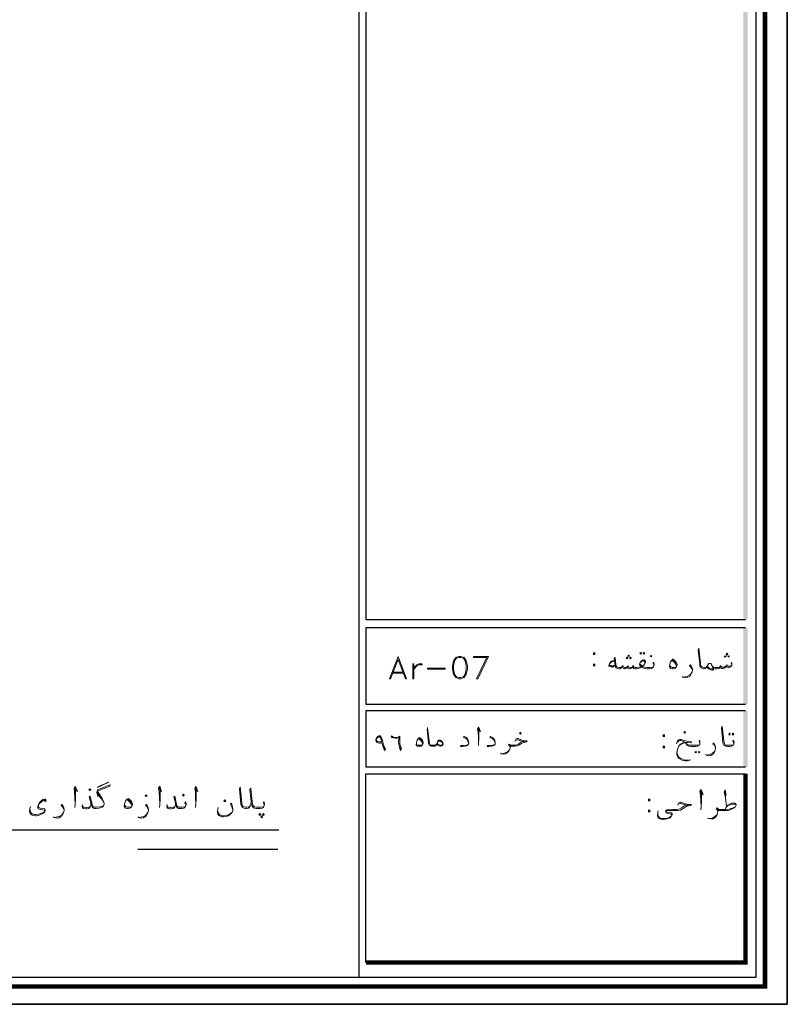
# Model space of a CAD drawing. Header units: metres. Extents: x 5.7 to 89.8, y 4 to 63.5.
# Tile 14 of 32: x 66.6 to 89.8, y 4 to 33.7. Entities that reach past the tile are written whole.
import ezdxf

# ---------------------------------------------------------------- set-up
doc = ezdxf.new("R2010")
doc.units = ezdxf.units.M
doc.header["$MEASUREMENT"] = 0
for name, color, linetype in [('PDF4_KADR', 7, 'Continuous'), ('PDF4_Text', 7, 'Continuous'), ('PDF4_textt', 7, 'Continuous')]:
    doc.layers.add(name, color=color, linetype=linetype)
doc.styles.add('PDF B Mitra', font='BMITRA.TTF')

msp = doc.modelspace()

# ---------------------------------------------------------------- linework, layer by layer
at = {"layer": 'PDF4_KADR', "lineweight": 25}
for points in [[(5.695, 4.013), (89.785, 4.013), (89.785, 63.476), (5.695, 63.476)], [(5.695, 63.476), (89.785, 63.476), (89.785, 4.013), (5.695, 4.013)], [(6.514, 4.832), (88.841, 4.832), (88.841, 62.657), (6.514, 62.657)]]:
    msp.add_lwpolyline(points, close=True, dxfattribs=at)
at = {"layer": 'PDF4_KADR', "lineweight": 0, "const_width": 0.135}
msp.add_lwpolyline([(6.235, 62.937), (6.235, 4.552), (89.111, 4.552), (89.111, 62.937)], close=True, dxfattribs=at)
at = {"layer": 'PDF4_KADR', "lineweight": 25}
for points in [[(76.851, 4.832), (76.851, 62.657)], [(88.524, 42.759), (77.053, 42.759), (77.053, 15.956), (77.053, 15.628), (88.524, 15.628)], [(88.524, 15.378), (77.053, 15.378), (77.053, 13.076), (88.524, 13.076)], [(88.524, 12.874), (82.783, 12.874), (77.053, 12.874), (77.053, 11.179), (82.783, 11.179), (88.524, 11.179)], [(77.053, 5.275), (77.053, 10.976), (78.748, 10.976), (82.783, 10.976), (88.524, 10.976)]]:
    msp.add_lwpolyline(points, dxfattribs=at)
at = {"layer": 'PDF4_KADR', "lineweight": 0, "const_width": 0.135}
msp.add_lwpolyline([(77.053, 5.275), (88.524, 5.275), (88.524, 9.31), (88.524, 10.976)], dxfattribs=at)
at = {"layer": 'PDF4_KADR', "transparency": 33554559}
for points in [[(88.456, 15.628), (88.591, 15.628), (88.456, 42.759)], [(88.591, 15.628), (88.456, 42.759), (88.591, 42.759)], [(88.456, 13.076), (88.591, 13.076), (88.456, 15.378)], [(88.591, 13.076), (88.456, 15.378), (88.591, 15.378)], [(88.456, 11.179), (88.591, 11.179), (88.456, 12.874)], [(88.591, 11.179), (88.456, 12.874), (88.591, 12.874)]]:
    msp.add_solid(points, dxfattribs=at)
at = {"layer": 'PDF4_textt', "lineweight": 20}
for points in [[(85.355, 14.636), (85.374, 14.617), (85.355, 14.588), (85.326, 14.617)], [(85.451, 14.636), (85.48, 14.617), (85.451, 14.588), (85.432, 14.617)], [(87.955, 14.559), (87.984, 14.588), (87.955, 14.617), (87.936, 14.588)], [(78.026, 14.511), (77.766, 13.846), (77.794, 13.846), (78.026, 14.424), (78.247, 13.846), (78.276, 13.846)], [(78.497, 13.846), (78.497, 14.289), (78.469, 14.289), (78.469, 13.846)], [(78.748, 14.289), (78.748, 14.261), (78.652, 14.261), (78.594, 14.232), (78.526, 14.164), (78.497, 14.106), (78.526, 14.203), (78.594, 14.261), (78.652, 14.289)], [(79.855, 14.511), (79.769, 14.482), (79.701, 14.386), (79.672, 14.232), (79.672, 14.135), (79.701, 13.981), (79.769, 13.885), (79.855, 13.846), (79.923, 13.846), (80.019, 13.885), (80.077, 13.981), (80.116, 14.135), (80.116, 14.232), (80.077, 14.386), (80.019, 14.482), (79.923, 14.511)], [(84.941, 14.444), (84.97, 14.463), (84.941, 14.492), (84.912, 14.463)], [(84.989, 14.511), (85.018, 14.54), (84.989, 14.559), (84.97, 14.54)], [(85.047, 14.444), (85.066, 14.463), (85.047, 14.492), (85.018, 14.463)], [(85.673, 14.501), (85.692, 14.53), (85.673, 14.55), (85.644, 14.53)], [(86.328, 14.434), (86.337, 14.434), (86.385, 14.386), (86.424, 14.347), (86.443, 14.309), (86.453, 14.28), (86.453, 14.251), (86.434, 14.212), (86.414, 14.184), (86.385, 14.155), (86.337, 14.145), (86.308, 14.145), (86.26, 14.155), (86.241, 14.164), (86.231, 14.184), (86.222, 14.212), (86.222, 14.222), (86.231, 14.28), (86.26, 14.357), (86.299, 14.405)], [(87.907, 14.492), (87.936, 14.521), (87.907, 14.54), (87.878, 14.521)], [(88.013, 14.492), (88.032, 14.521), (88.013, 14.54), (87.984, 14.521)], [(79.451, 14.135), (78.912, 14.135), (78.912, 14.164), (79.451, 14.164)], [(81.724, 12.171), (81.743, 12.2), (81.724, 12.219), (81.695, 12.2)], [(86.684, 12.2), (86.713, 12.228), (86.684, 12.248), (86.655, 12.228)], [(88.042, 12.2), (88.061, 12.171), (88.042, 12.142), (88.013, 12.171)], [(88.138, 12.2), (88.167, 12.171), (88.138, 12.142), (88.119, 12.171)], [(77.611, 11.679), (77.573, 11.785), (77.534, 11.911), (77.477, 11.901), (77.448, 11.901), (77.39, 11.92), (77.361, 11.949), (77.351, 11.988), (77.351, 12.007), (77.371, 12.055), (77.4, 12.094), (77.438, 12.122), (77.467, 12.122), (77.477, 12.122), (77.515, 12.084), (77.544, 12.017), (77.573, 11.891), (77.573, 11.853), (77.602, 11.795), (77.64, 11.728)], [(77.525, 11.939), (77.477, 11.939), (77.438, 11.939), (77.39, 11.949), (77.371, 11.978), (77.361, 11.988), (77.371, 12.026), (77.39, 12.055), (77.419, 12.084), (77.448, 12.094), (77.457, 12.094), (77.477, 12.074), (77.515, 12.017)], [(78.093, 11.67), (78.064, 11.776), (78.045, 11.862), (78.035, 11.949), (78.045, 12.036), (78.054, 12.074), (78.026, 12.065), (77.987, 12.045), (77.939, 12.045), (77.881, 12.055), (77.843, 12.065), (77.833, 12.074), (77.814, 12.084), (77.823, 12.122), (77.852, 12.103), (77.891, 12.084), (77.939, 12.074), (77.997, 12.074), (78.045, 12.094), (78.074, 12.113), (78.074, 12.026), (78.074, 11.959), (78.074, 11.872), (78.093, 11.805), (78.122, 11.728)], [(78.671, 12.065), (78.719, 12.026), (78.758, 11.988), (78.767, 11.949), (78.777, 11.92), (78.777, 11.891), (78.758, 11.853), (78.748, 11.834), (78.719, 11.805), (78.671, 11.805), (78.652, 11.805), (78.603, 11.805), (78.584, 11.814), (78.575, 11.834), (78.565, 11.853), (78.565, 11.862), (78.575, 11.92), (78.603, 11.988), (78.632, 12.036)], [(79.191, 11.872), (79.21, 11.92), (79.229, 11.959), (79.258, 11.988), (79.268, 11.988), (79.287, 11.988), (79.307, 11.988), (79.355, 11.939), (79.374, 11.911), (79.384, 11.882), (79.384, 11.872), (79.374, 11.843), (79.355, 11.824), (79.345, 11.814), (79.307, 11.805), (79.287, 11.805), (79.268, 11.814), (79.22, 11.843)], [(87.021, 11.651), (87.04, 11.622), (87.021, 11.602), (86.992, 11.622)], [(87.117, 11.651), (87.146, 11.622), (87.117, 11.602), (87.098, 11.622)], [(68.953, 10.581), (69.271, 10.716), (69.261, 10.707), (68.943, 10.562)], [(68.712, 10.466), (68.741, 10.495), (68.712, 10.524), (68.683, 10.495)], [(69.868, 10.225), (69.926, 10.187), (69.964, 10.138), (69.984, 10.1), (69.993, 10.061), (69.993, 10.042), (69.974, 9.994), (69.955, 9.965), (69.916, 9.936), (69.868, 9.927), (69.849, 9.927), (69.791, 9.936), (69.772, 9.946), (69.752, 9.965), (69.743, 9.994), (69.743, 10.004), (69.752, 10.061), (69.791, 10.148), (69.829, 10.206)], [(70.407, 10.283), (70.436, 10.312), (70.407, 10.341), (70.378, 10.312)], [(71.534, 10.302), (71.563, 10.331), (71.534, 10.36), (71.505, 10.331)], [(72.786, 10.187), (72.815, 10.158), (72.786, 10.129), (72.757, 10.158)], [(73.846, 9.772), (73.875, 9.744), (73.846, 9.715), (73.817, 9.744)], [(73.903, 9.705), (73.923, 9.676), (73.903, 9.647), (73.875, 9.676)], [(73.952, 9.772), (73.98, 9.744), (73.952, 9.715), (73.923, 9.744)]]:
    msp.add_lwpolyline(points, close=True, dxfattribs=at)
for points in [[(88.109, 14.28), (88.09, 14.318), (88.109, 14.338), (88.109, 14.299), (88.109, 14.28), (88.109, 14.241), (88.09, 14.222), (88.071, 14.203), (88.032, 14.184), (88.003, 14.184), (87.965, 14.193), (87.946, 14.212), (87.936, 14.232), (87.907, 14.184), (87.878, 14.164), (87.84, 14.155), (87.811, 14.155), (87.782, 14.164), (87.763, 14.184), (87.753, 14.212), (87.734, 14.174), (87.715, 14.155), (87.666, 14.145), (87.618, 14.145), (87.599, 14.145), (87.56, 14.155), (87.541, 14.174), (87.522, 14.222), (87.483, 14.289), (87.474, 14.309), (87.455, 14.309), (87.435, 14.309), (87.416, 14.309), (87.406, 14.289), (87.377, 14.241), (87.349, 14.203), (87.329, 14.184), (87.329, 14.174), (87.3, 14.155), (87.272, 14.145), (87.262, 14.145), (87.223, 14.155), (87.185, 14.174), (87.166, 14.203), (87.146, 14.232), (87.137, 14.28), (87.089, 14.704), (87.108, 14.771), (87.166, 14.318), (87.166, 14.261), (87.175, 14.232), (87.194, 14.212), (87.233, 14.193), (87.262, 14.184), (87.272, 14.184), (87.281, 14.184), (87.329, 14.193), (87.339, 14.203), (87.349, 14.212), (87.377, 14.241)], [(79.798, 14.482), (79.73, 14.386), (79.701, 14.232), (79.701, 14.135), (79.73, 13.981), (79.798, 13.885)], [(80.019, 14.453), (79.923, 14.482), (79.855, 14.482), (79.769, 14.453)], [(79.99, 13.885), (80.048, 13.981), (80.077, 14.135), (80.077, 14.232), (80.048, 14.386), (79.99, 14.482)], [(80.713, 14.482), (80.299, 14.482), (80.299, 14.511), (80.751, 14.511), (80.433, 13.846), (80.395, 13.846), (80.713, 14.511)], [(84.565, 14.386), (84.498, 14.386), (84.469, 14.376), (84.45, 14.357), (84.411, 14.299), (84.382, 14.232), (84.421, 14.212), (84.507, 14.193), (84.517, 14.193), (84.584, 14.251)], [(84.565, 14.376), (84.488, 14.357), (84.45, 14.338), (84.411, 14.28), (84.411, 14.27), (84.421, 14.251), (84.44, 14.241), (84.546, 14.232), (84.584, 14.261)], [(85.75, 14.232), (85.75, 14.251), (85.74, 14.289), (85.721, 14.309), (85.74, 14.347), (85.75, 14.318), (85.759, 14.28), (85.759, 14.261), (85.75, 14.232), (85.74, 14.203), (85.711, 14.174), (85.682, 14.155), (85.625, 14.145), (85.557, 14.145), (85.538, 14.145), (85.48, 14.155), (85.432, 14.174), (85.403, 14.193), (85.393, 14.212), (85.374, 14.193), (85.336, 14.174), (85.287, 14.155), (85.23, 14.145), (85.22, 14.145), (85.191, 14.145), (85.143, 14.155), (85.124, 14.174), (85.104, 14.203), (85.085, 14.174), (85.056, 14.155), (85.037, 14.145), (85.018, 14.145), (84.979, 14.155), (84.97, 14.174), (84.96, 14.212), (84.931, 14.174), (84.902, 14.155), (84.873, 14.145), (84.854, 14.145), (84.825, 14.155), (84.816, 14.174), (84.796, 14.212), (84.767, 14.174), (84.748, 14.155), (84.719, 14.145), (84.7, 14.145), (84.69, 14.145), (84.652, 14.155), (84.613, 14.174), (84.594, 14.203), (84.584, 14.251), (84.556, 14.463), (84.584, 14.482), (84.604, 14.261), (84.613, 14.232), (84.633, 14.203), (84.652, 14.193), (84.69, 14.184), (84.7, 14.184), (84.729, 14.184), (84.758, 14.193), (84.796, 14.212), (84.816, 14.232), (84.825, 14.203), (84.864, 14.184), (84.893, 14.184), (84.931, 14.193), (84.96, 14.212), (84.979, 14.232), (84.999, 14.193), (85.027, 14.184), (85.056, 14.184), (85.104, 14.203), (85.124, 14.232), (85.133, 14.212), (85.153, 14.193), (85.191, 14.184), (85.22, 14.184), (85.23, 14.184), (85.307, 14.193), (85.374, 14.212), (85.336, 14.241), (85.316, 14.27), (85.316, 14.289), (85.336, 14.338), (85.374, 14.386), (85.413, 14.405), (85.451, 14.415), (85.461, 14.415), (85.48, 14.395), (85.499, 14.367), (85.499, 14.347), (85.48, 14.309), (85.451, 14.251), (85.403, 14.222), (85.442, 14.203), (85.47, 14.193), (85.538, 14.184), (85.557, 14.184), (85.634, 14.184), (85.711, 14.193), (85.74, 14.203)], [(85.326, 14.309), (85.336, 14.28), (85.365, 14.251), (85.403, 14.222)], [(85.48, 14.309), (85.48, 14.338), (85.461, 14.376), (85.451, 14.386), (85.432, 14.386), (85.374, 14.367), (85.336, 14.338)], [(86.414, 14.193), (86.357, 14.184), (86.308, 14.184), (86.28, 14.193), (86.241, 14.222), (86.231, 14.28)], [(86.289, 14.386), (86.328, 14.376), (86.376, 14.338), (86.405, 14.299), (86.434, 14.241), (86.434, 14.222)], [(86.318, 14.415), (86.366, 14.386), (86.405, 14.328), (86.424, 14.309)], [(87.483, 14.289), (87.503, 14.241), (87.532, 14.164), (87.532, 14.145), (87.522, 14.145), (87.503, 14.145), (87.464, 14.145), (87.426, 14.164), (87.397, 14.193), (87.368, 14.232)], [(77.833, 14.01), (78.209, 14.01)], [(77.862, 14.039), (78.18, 14.039)], [(84.507, 14.212), (84.411, 14.232)], [(84.825, 14.241), (84.816, 14.232)], [(84.979, 14.241), (84.979, 14.232)], [(85.133, 14.241), (85.124, 14.232)], [(86.915, 14.106), (86.896, 14.145), (86.867, 14.193), (86.828, 14.232), (86.857, 14.261), (86.877, 14.232), (86.906, 14.174), (86.915, 14.126), (86.915, 14.097), (86.906, 14.049), (86.877, 13.991), (86.838, 13.924), (86.771, 13.885), (86.703, 13.875), (86.626, 13.895), (86.607, 13.914)], [(86.636, 13.895), (86.694, 13.904), (86.761, 13.914), (86.828, 13.952), (86.877, 14.001), (86.906, 14.049)], [(87.541, 14.174), (87.551, 14.145), (87.551, 14.126), (87.532, 14.106), (87.503, 14.106), (87.455, 14.126), (87.416, 14.145), (87.387, 14.164), (87.349, 14.203)], [(87.522, 14.222), (87.541, 14.203), (87.56, 14.193), (87.599, 14.184), (87.618, 14.184), (87.686, 14.184), (87.724, 14.193), (87.753, 14.212), (87.763, 14.232), (87.792, 14.203), (87.82, 14.193), (87.869, 14.193), (87.907, 14.212), (87.936, 14.232), (87.955, 14.241), (87.965, 14.232), (87.994, 14.222), (88.042, 14.222), (88.081, 14.232), (88.109, 14.241)], [(87.772, 14.241), (87.763, 14.232)], [(87.955, 14.27), (87.955, 14.241)], [(79.769, 13.914), (79.855, 13.885), (79.923, 13.885), (80.019, 13.914)], [(79.191, 11.872), (79.172, 11.843), (79.162, 11.824), (79.133, 11.805), (79.095, 11.805), (79.066, 11.805), (79.056, 11.805), (79.018, 11.805), (78.989, 11.824), (78.96, 11.843), (78.941, 11.882), (78.941, 11.92), (78.902, 12.315), (78.912, 12.373), (78.96, 11.959), (78.969, 11.901), (78.979, 11.882), (78.989, 11.853), (79.027, 11.843), (79.056, 11.834), (79.066, 11.834), (79.104, 11.834), (79.152, 11.843), (79.181, 11.872), (79.201, 11.891)], [(80.433, 12.315), (80.51, 12.248), (80.453, 12.392), (80.424, 12.334), (80.443, 12.228), (80.453, 12.094), (80.453, 11.901), (80.453, 11.824)], [(80.453, 11.901), (80.462, 12.036), (80.462, 12.257), (80.453, 12.354)], [(88.167, 11.872), (88.167, 11.901), (88.158, 11.93), (88.138, 11.959), (88.158, 11.988), (88.167, 11.968), (88.177, 11.92), (88.177, 11.911), (88.167, 11.872), (88.158, 11.843), (88.138, 11.824), (88.1, 11.805), (88.052, 11.795), (87.975, 11.795), (87.926, 11.805), (87.898, 11.824), (87.869, 11.843), (87.849, 11.882), (87.84, 11.92), (87.801, 12.354), (87.82, 12.411), (87.869, 11.968), (87.878, 11.911), (87.888, 11.882), (87.898, 11.853), (87.936, 11.834), (87.975, 11.834), (88.052, 11.834), (88.138, 11.834), (88.158, 11.843)], [(77.833, 12.094), (77.891, 12.074)], [(78.748, 11.843), (78.69, 11.834), (78.652, 11.834), (78.623, 11.843), (78.584, 11.862), (78.575, 11.92)], [(78.623, 12.026), (78.671, 12.007), (78.709, 11.978), (78.738, 11.939), (78.758, 11.891), (78.758, 11.862)], [(78.661, 12.045), (78.7, 12.017), (78.738, 11.968), (78.758, 11.939)], [(79.22, 11.93), (79.239, 11.949), (79.268, 11.959), (79.287, 11.959), (79.307, 11.949), (79.326, 11.939), (79.355, 11.92), (79.364, 11.882), (79.364, 11.872), (79.355, 11.843), (79.335, 11.834), (79.297, 11.843), (79.239, 11.862), (79.21, 11.891)], [(80.164, 11.911), (80.135, 11.959), (80.106, 12.007), (80.058, 12.045), (80, 12.074), (80.019, 12.103), (80.087, 12.065), (80.116, 12.026), (80.144, 11.978), (80.164, 11.911), (80.164, 11.891), (80.154, 11.872), (80.135, 11.843), (80.087, 11.814), (80.048, 11.805), (79.961, 11.795), (79.913, 11.795), (79.923, 11.824), (80.01, 11.824), (80.087, 11.834), (80.125, 11.843), (80.154, 11.872)], [(80.953, 11.911), (80.934, 11.959), (80.905, 12.007), (80.857, 12.045), (80.799, 12.074), (80.819, 12.103), (80.876, 12.065), (80.915, 12.026), (80.944, 11.978), (80.953, 11.911), (80.953, 11.891), (80.953, 11.872), (80.934, 11.843), (80.886, 11.814), (80.848, 11.805), (80.761, 11.795), (80.713, 11.795), (80.722, 11.824), (80.809, 11.824), (80.876, 11.834), (80.915, 11.843), (80.953, 11.872)], [(81.551, 11.949), (81.589, 12.026), (81.618, 12.036), (81.647, 12.036), (81.762, 11.988), (81.82, 11.978), (81.868, 11.968), (81.926, 11.968), (81.907, 11.939), (81.859, 11.93), (81.811, 11.92), (81.753, 11.891), (81.695, 11.853), (81.628, 11.814), (81.551, 11.805), (81.454, 11.805), (81.425, 11.805), (81.406, 11.805), (81.406, 11.766), (81.396, 11.718), (81.368, 11.66), (81.329, 11.612), (81.271, 11.573), (81.204, 11.564), (81.136, 11.573), (81.117, 11.593)], [(81.406, 11.776), (81.396, 11.805), (81.377, 11.824), (81.358, 11.843), (81.377, 11.872), (81.416, 11.843), (81.445, 11.834), (81.454, 11.834), (81.512, 11.834), (81.589, 11.843), (81.657, 11.872), (81.734, 11.93), (81.782, 11.949), (81.849, 11.949), (81.782, 11.949), (81.647, 11.997), (81.618, 11.997), (81.57, 11.978)], [(86.434, 11.882), (86.453, 11.939), (86.491, 11.988), (86.53, 12.007), (86.578, 12.007), (86.655, 11.978), (86.751, 11.959), (86.886, 11.939), (86.867, 11.911), (86.694, 11.93), (86.617, 11.959), (86.568, 11.978), (86.54, 11.978), (86.511, 11.968), (86.462, 11.93)], [(86.867, 11.4), (86.761, 11.362), (86.694, 11.362), (86.597, 11.381), (86.491, 11.448), (86.443, 11.554), (86.443, 11.622), (86.472, 11.737), (86.52, 11.824), (86.607, 11.882), (86.674, 11.911), (86.723, 11.911), (86.78, 11.92)], [(86.703, 11.93), (86.607, 11.901), (86.52, 11.834), (86.472, 11.737)], [(87.137, 11.872), (87.137, 11.901), (87.127, 11.93), (87.117, 11.959), (87.127, 11.988), (87.137, 11.968), (87.146, 11.92), (87.146, 11.911), (87.137, 11.872), (87.127, 11.843), (87.108, 11.824), (87.069, 11.805), (87.021, 11.795), (86.954, 11.795), (86.877, 11.795), (86.809, 11.805), (86.771, 11.824), (86.742, 11.853), (86.732, 11.901), (86.732, 11.93)], [(86.732, 11.901), (86.751, 11.872), (86.8, 11.843), (86.819, 11.834), (86.877, 11.834), (86.954, 11.834), (87.031, 11.834), (87.108, 11.834), (87.127, 11.843)], [(87.618, 11.756), (87.599, 11.795), (87.58, 11.834), (87.532, 11.882), (87.56, 11.911), (87.589, 11.872), (87.609, 11.824), (87.618, 11.766), (87.618, 11.747), (87.609, 11.689), (87.589, 11.631), (87.541, 11.573), (87.474, 11.525), (87.406, 11.516), (87.339, 11.535), (87.31, 11.554)], [(77.583, 11.795), (77.621, 11.708)], [(78.074, 11.805), (78.112, 11.708)], [(81.146, 11.573), (81.194, 11.583), (81.262, 11.602), (81.319, 11.631), (81.368, 11.679), (81.396, 11.718)], [(81.425, 11.814), (81.396, 11.834), (81.368, 11.853)], [(86.443, 11.622), (86.462, 11.564), (86.511, 11.477), (86.568, 11.439), (86.665, 11.4), (86.809, 11.381)], [(87.349, 11.535), (87.397, 11.545), (87.464, 11.564), (87.532, 11.602), (87.589, 11.651), (87.609, 11.689)], [(68.24, 10.524), (68.337, 10.437), (68.269, 10.601), (68.231, 10.543), (68.25, 10.418), (68.26, 10.264), (68.269, 10.042), (68.26, 9.955)], [(68.269, 10.042), (68.279, 10.206), (68.279, 10.447), (68.269, 10.562)], [(69.126, 10.004), (69.059, 9.984), (69.011, 9.975), (68.905, 9.965), (68.857, 9.965), (68.847, 9.965), (68.818, 9.975), (68.799, 9.994), (68.78, 10.042), (68.722, 10.302), (68.693, 10.273), (68.76, 10.013), (68.789, 9.955), (68.818, 9.936), (68.847, 9.927), (68.857, 9.927), (68.895, 9.927), (68.982, 9.936), (69.059, 9.955), (69.097, 9.975), (69.126, 10.004), (69.146, 10.052), (69.146, 10.071), (69.136, 10.119), (69.078, 10.225), (68.943, 10.447), (69.309, 10.601), (69.319, 10.639), (68.943, 10.485), (68.924, 10.408), (68.953, 10.283), (68.943, 10.447)], [(70.793, 10.524), (70.879, 10.437), (70.821, 10.601), (70.783, 10.543), (70.802, 10.418), (70.812, 10.264), (70.821, 10.042), (70.812, 9.955)], [(70.821, 10.042), (70.831, 10.206), (70.831, 10.447), (70.821, 10.562)], [(71.89, 10.524), (71.977, 10.437), (71.91, 10.601), (71.881, 10.543), (71.9, 10.418), (71.9, 10.264), (71.91, 10.042), (71.9, 9.955)], [(71.91, 10.042), (71.919, 10.206), (71.919, 10.447), (71.91, 10.562)], [(73.586, 10.138), (73.576, 10.042), (73.557, 10.004), (73.528, 9.955), (73.499, 9.936), (73.441, 9.927), (73.422, 9.927), (73.412, 9.927), (73.364, 9.936), (73.326, 9.955), (73.297, 9.984), (73.277, 10.023), (73.268, 10.061), (73.229, 10.524), (73.248, 10.581), (73.297, 10.11), (73.306, 10.042), (73.316, 10.023), (73.335, 9.994), (73.374, 9.975), (73.412, 9.965), (73.422, 9.965), (73.451, 9.965), (73.509, 9.975), (73.537, 9.984), (73.557, 10.004)], [(73.98, 10.013), (73.98, 10.042), (73.971, 10.071), (73.952, 10.1), (73.971, 10.138), (73.98, 10.11), (73.99, 10.061), (73.99, 10.042), (73.98, 10.013), (73.971, 9.984), (73.942, 9.955), (73.913, 9.936), (73.855, 9.927), (73.778, 9.927), (73.749, 9.927), (73.682, 9.936), (73.634, 9.965), (73.605, 10.013), (73.586, 10.071), (73.586, 10.138), (73.547, 10.504), (73.576, 10.543), (73.614, 10.138), (73.624, 10.071), (73.643, 10.013), (73.672, 9.984), (73.692, 9.975), (73.749, 9.965), (73.778, 9.965), (73.865, 9.965), (73.942, 9.975), (73.971, 9.984)], [(87.156, 10.418), (87.243, 10.341), (87.185, 10.495), (87.146, 10.437), (87.166, 10.331), (87.175, 10.177), (87.185, 9.975), (87.175, 9.888)], [(87.185, 9.975), (87.194, 10.119), (87.194, 10.35), (87.185, 10.466)], [(87.878, 10.418), (87.936, 10.331), (87.907, 10.485), (87.878, 10.418), (87.907, 10.312), (87.926, 10.167), (87.946, 9.975)], [(87.926, 10.167), (87.907, 10.37), (87.907, 10.476)], [(67.364, 10.167), (67.345, 10.187), (67.306, 10.167), (67.258, 10.138), (67.2, 10.09), (67.171, 10.052), (67.162, 10.023), (67.152, 9.975), (67.171, 9.955), (67.21, 9.936), (67.325, 9.927), (67.345, 9.917), (67.354, 9.898), (67.354, 9.869), (67.345, 9.84), (67.325, 9.801), (67.287, 9.772), (67.229, 9.744), (67.181, 9.724), (67.152, 9.715), (67.085, 9.705), (67.056, 9.705), (66.998, 9.715), (66.969, 9.724), (66.921, 9.753), (66.892, 9.792), (66.882, 9.84), (66.892, 9.927), (66.911, 9.984)], [(67.335, 10.167), (67.354, 10.138), (67.393, 10.158), (67.383, 10.196), (67.354, 10.206), (67.335, 10.206), (67.287, 10.196), (67.258, 10.177), (67.21, 10.129), (67.171, 10.071), (67.152, 10.023), (67.142, 9.975), (67.142, 9.955), (67.152, 9.927), (67.162, 9.917), (67.21, 9.898), (67.287, 9.888), (67.335, 9.878), (67.335, 9.869), (67.345, 9.859), (67.335, 9.83), (67.335, 9.821), (67.277, 9.792), (67.2, 9.763), (67.162, 9.753), (67.075, 9.744), (67.036, 9.744), (66.998, 9.753), (66.959, 9.772), (66.93, 9.801), (66.911, 9.83), (66.902, 9.869), (66.892, 9.927)], [(68.953, 10.379), (69.03, 10.283)], [(68.953, 10.341), (69.069, 10.206), (69.136, 10.119)], [(69.82, 10.187), (69.868, 10.167), (69.906, 10.129), (69.945, 10.081), (69.974, 10.033), (69.974, 10.004)], [(69.858, 10.206), (69.897, 10.177), (69.945, 10.119), (69.964, 10.09)], [(71.611, 10.013), (71.611, 10.042), (71.602, 10.071), (71.582, 10.1), (71.602, 10.138), (71.611, 10.11), (71.621, 10.061), (71.621, 10.042), (71.611, 10.013), (71.602, 9.984), (71.573, 9.955), (71.544, 9.936), (71.486, 9.927), (71.409, 9.927), (71.39, 9.927), (71.37, 9.936), (71.342, 9.955), (71.313, 10.013), (71.245, 10.273), (71.274, 10.302), (71.332, 10.042), (71.351, 9.994), (71.37, 9.975), (71.39, 9.965), (71.409, 9.965), (71.496, 9.965), (71.573, 9.975), (71.602, 9.984)], [(86.472, 10.023), (86.511, 10.1), (86.549, 10.119), (86.578, 10.119), (86.703, 10.071), (86.761, 10.052), (86.809, 10.042), (86.886, 10.042), (86.857, 10.013), (86.809, 10.004), (86.751, 9.994), (86.694, 9.965), (86.636, 9.927), (86.559, 9.878), (86.472, 9.869), (86.366, 9.869), (86.28, 9.869), (86.154, 9.869), (86.145, 9.869), (86.135, 9.869), (86.125, 9.85), (86.135, 9.83), (86.154, 9.811), (86.202, 9.801), (86.27, 9.792), (86.299, 9.792), (86.308, 9.772), (86.308, 9.734), (86.299, 9.715), (86.27, 9.676), (86.241, 9.647), (86.183, 9.628), (86.145, 9.609), (86.106, 9.599), (86.048, 9.589), (86.029, 9.589), (85.962, 9.599), (85.942, 9.609), (85.894, 9.628), (85.875, 9.667), (85.865, 9.715), (85.875, 9.801), (85.885, 9.859)], [(67.932, 9.878), (67.913, 9.927), (67.884, 9.975), (67.845, 10.023), (67.865, 10.042), (67.894, 10.013), (67.922, 9.955), (67.932, 9.898), (67.932, 9.869), (67.922, 9.821), (67.894, 9.753), (67.845, 9.695), (67.778, 9.647), (67.701, 9.638), (67.633, 9.657), (67.605, 9.676)], [(67.643, 9.657), (67.691, 9.667), (67.768, 9.686), (67.845, 9.715), (67.894, 9.772), (67.922, 9.821)], [(68.741, 10.071), (68.741, 10.023), (68.722, 9.975), (68.703, 9.946), (68.683, 9.927), (68.616, 9.917), (68.577, 9.917), (68.52, 9.927), (68.491, 9.946), (68.481, 9.984), (68.481, 10.004), (68.491, 10.042)], [(68.481, 10.004), (68.52, 9.965), (68.587, 9.955), (68.606, 9.955), (68.683, 9.965), (68.703, 9.975), (68.722, 9.984)], [(69.955, 9.975), (69.887, 9.965), (69.849, 9.965), (69.81, 9.975), (69.772, 10.004), (69.752, 10.061)], [(70.484, 9.878), (70.465, 9.927), (70.436, 9.975), (70.388, 10.023), (70.417, 10.042), (70.446, 10.013), (70.475, 9.955), (70.484, 9.898), (70.484, 9.869), (70.475, 9.821), (70.446, 9.753), (70.398, 9.695), (70.33, 9.647), (70.253, 9.638), (70.186, 9.657), (70.157, 9.676)], [(70.195, 9.657), (70.244, 9.667), (70.321, 9.686), (70.388, 9.715), (70.446, 9.772), (70.475, 9.821)], [(71.293, 10.071), (71.293, 10.023), (71.274, 9.975), (71.255, 9.946), (71.226, 9.927), (71.168, 9.917), (71.13, 9.917), (71.072, 9.927), (71.043, 9.946), (71.033, 9.984), (71.033, 10.004), (71.043, 10.042)], [(71.033, 10.004), (71.072, 9.965), (71.139, 9.955), (71.159, 9.955), (71.226, 9.965), (71.255, 9.975), (71.274, 9.984)], [(73.027, 9.878), (72.998, 9.975), (72.96, 10.061), (72.988, 10.09), (73.017, 9.975), (73.027, 9.888), (73.027, 9.869), (73.017, 9.83), (73.008, 9.811), (72.96, 9.753), (72.902, 9.705), (72.815, 9.686), (72.748, 9.676), (72.709, 9.676), (72.642, 9.695), (72.603, 9.715), (72.574, 9.753), (72.565, 9.821), (72.565, 9.85), (72.574, 9.907), (72.584, 9.955)], [(72.574, 9.85), (72.574, 9.811), (72.603, 9.763), (72.651, 9.724), (72.709, 9.705), (72.738, 9.705), (72.834, 9.715), (72.902, 9.734), (72.95, 9.763), (73.008, 9.811)], [(85.875, 9.801), (85.875, 9.744), (85.885, 9.715), (85.904, 9.676), (85.933, 9.647), (85.962, 9.628), (86.01, 9.628), (86.039, 9.628), (86.116, 9.628), (86.164, 9.638), (86.231, 9.667), (86.28, 9.695), (86.289, 9.705), (86.299, 9.724), (86.289, 9.744), (86.28, 9.753), (86.241, 9.763), (86.202, 9.772), (86.145, 9.782), (86.125, 9.792), (86.116, 9.811), (86.106, 9.84), (86.106, 9.85), (86.116, 9.869), (86.125, 9.878), (86.145, 9.888), (86.328, 9.898), (86.366, 9.898), (86.434, 9.898), (86.511, 9.907), (86.588, 9.946), (86.674, 10.004), (86.732, 10.023), (86.8, 10.023), (86.732, 10.023), (86.578, 10.081), (86.549, 10.081), (86.501, 10.052)], [(87.907, 9.898), (87.926, 9.946), (87.955, 9.984), (87.984, 10.023), (88.061, 10.071), (88.138, 10.1), (88.196, 10.09), (88.215, 10.071), (88.235, 10.042), (88.235, 10.023), (88.215, 9.984), (88.206, 9.965), (88.158, 9.936), (88.061, 9.888), (87.994, 9.869), (87.888, 9.869), (87.743, 9.869), (87.715, 9.869), (87.686, 9.869), (87.686, 9.83), (87.676, 9.782), (87.657, 9.715), (87.609, 9.657), (87.541, 9.618), (87.474, 9.609), (87.406, 9.628), (87.377, 9.638)], [(87.686, 9.84), (87.676, 9.869), (87.666, 9.888), (87.637, 9.907), (87.666, 9.946), (87.705, 9.907), (87.734, 9.898), (87.743, 9.898), (87.936, 9.898), (88.023, 9.907), (88.119, 9.936), (88.206, 9.965)], [(87.715, 9.878), (87.676, 9.898), (87.657, 9.927)], [(87.955, 9.984), (88.032, 10.023), (88.109, 10.052), (88.138, 10.061), (88.158, 10.061), (88.215, 10.052), (88.235, 10.023)], [(87.416, 9.628), (87.464, 9.628), (87.532, 9.647), (87.599, 9.686), (87.657, 9.734), (87.676, 9.782)]]:
    msp.add_lwpolyline(points, dxfattribs=at)
at = {"layer": 'PDF4_textt', "lineweight": 25}
for points in [[(74.423, 9.272), (62.356, 9.272)], [(74.385, 8.684), (70.157, 8.684)]]:
    msp.add_lwpolyline(points, dxfattribs=at)

# ---------------------------------------------------------------- texts
at = {"layer": 'PDF4_Text', "char_height": 0.544, "attachment_point": 7, "style": 'PDF B Mitra'}
for insert in [(83.843, 14.22), (85.952, 11.745), (85.509, 9.809)]:
    msp.add_mtext(':', dxfattribs=dict(at, insert=insert))

doc.saveas('drawing.dxf')
